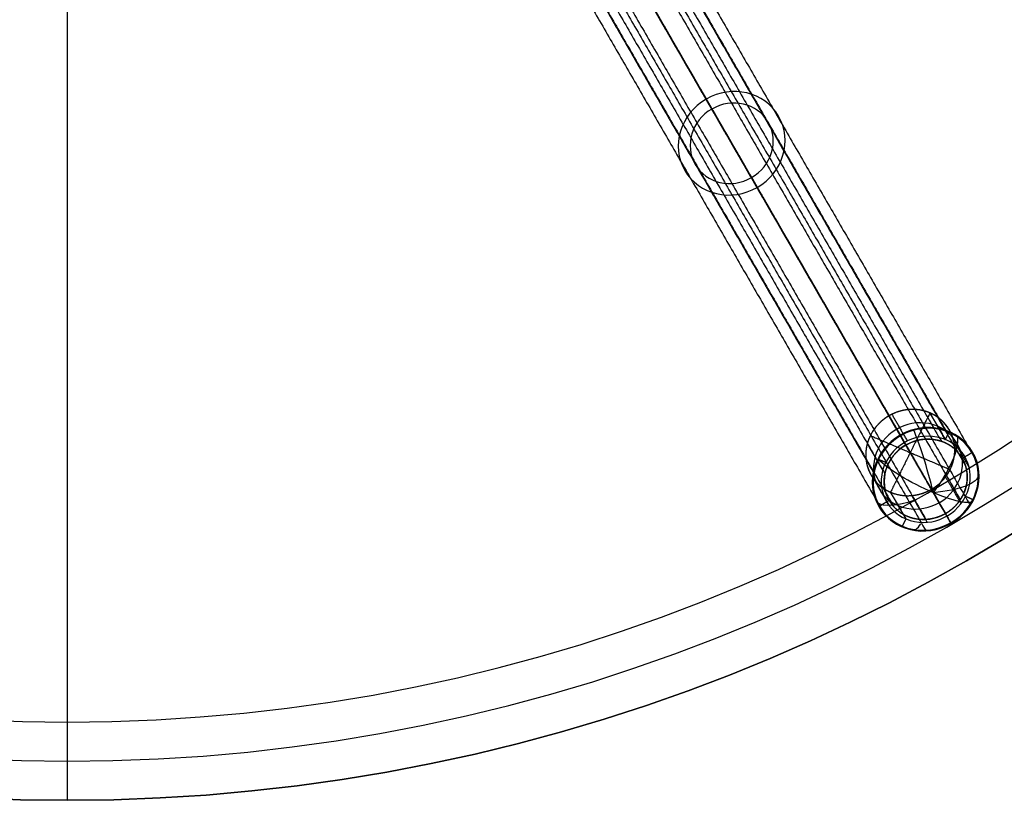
# Model space of a CAD drawing. Header units: millimetres. Extents: x -308 to 308, y -299 to 301.
# Tile 7 of 10: x 0 to 163, y -299 to -170. Entities that reach past the tile are written whole.
import ezdxf

# ---------------------------------------------------------------- set-up
doc = ezdxf.new("R2010")
doc.units = ezdxf.units.MM
doc.header["$MEASUREMENT"] = 0
doc.layers.add('Soround legs', color=7, linetype='Continuous', true_color=0x616161)
doc.layers.add('Sorund table top', color=7, linetype='Continuous', true_color=0x6d9c84)

msp = doc.modelspace()

# ---------------------------------------------------------------- linework, layer by layer
at = {"layer": 'Soround legs', "extrusion": (-0.17101, 0.296198, 0.939693)}
for centre, radius, start, end in [((-6.99, 273.37, 96.91), 9, 90, 270), ((-6.99, 273.37, 96.91), 9, 270, 90), ((-6.99, 273.37, 96.91), 7, 270, 90), ((-6.99, 273.37, 96.91), 7, 90, 270), ((-6.99, 273.37, -76.48), 7.5, 215.249, 35.249), ((-6.99, 273.37, -76.48), 7.5, 35.249, 215.249), ((-6.99, 273.37, -83.98), 7.5, 215.249, 35.249), ((-6.99, 273.37, -91.48), 8.87, 125.249, 305.249), ((-6.99, 273.37, -91.48), 8.87, 125.249, 305.249), ((-6.99, 273.37, -91.48), 9, 90, 270), ((-6.99, 273.37, -91.48), 9, 90, 270), ((-6.99, 273.37, -91.48), 7.5, 215.249, 35.249), ((-6.99, 273.37, -91.48), 7.5, 215.249, 35.249), ((-6.99, 273.37, -83.98), 7.5, 35.249, 215.249), ((-6.99, 273.37, -91.48), 7, 90, 270), ((-6.99, 273.37, -91.48), 9, 270, 90), ((-6.99, 273.37, -91.48), 9, 270, 90), ((-6.99, 273.37, -91.48), 7.5, 35.249, 215.249), ((-6.99, 273.37, -91.48), 7.5, 35.249, 215.249), ((-6.99, 273.37, -91.48), 7, 270, 90), ((-6.99, 273.37, -91.48), 8.87, 305.249, 125.249), ((-6.99, 273.37, -91.48), 8.87, 305.249, 125.249)]:
    msp.add_arc(centre, radius, start, end, dxfattribs=at)
at = {"layer": 'Soround legs', "extrusion": (0.959608, 0.266323, 0.090687)}
msp.add_arc((-276.76, 1.76, 79.22), 9, 250.6619, 331.0678, dxfattribs=at)
at = {"layer": 'Soround legs', "extrusion": (0.78146, -0.540086, 0.312453)}
msp.add_arc((-116.85, -73.67, 252.58), 9, 261.5794, 341.9853, dxfattribs=at)
at = {"layer": 'Soround legs', "extrusion": (0.436078, 0.877994, -0.197391)}
for start, end in [(253.4461, 333.852), (253.4461, 333.852), (173.0402, 253.4461), (173.0402, 253.4461)]:
    msp.add_arc((-243.5, -21.5, -152.07), 9, start, end, dxfattribs=at)
at = {"layer": 'Soround legs', "extrusion": (-0.031898, 0.951578, -0.305749)}
msp.add_arc((-141.57, -68.08, -241.25), 9, 180.3297, 260.7356, dxfattribs=at)
at = {"layer": 'Soround legs', "extrusion": (-0.406318, 0.847663, -0.341134)}
msp.add_arc((-28.98, -89.26, -272.16), 9, 291.1141, 348.9058, dxfattribs=at)
at = {"layer": 'Soround legs', "extrusion": (0.80107, 0.597065, -0.042417)}
msp.add_arc((-286.51, 7.8, -26.97), 9, 169.7364, 182.2998, dxfattribs=at)
at = {"layer": 'Soround legs', "extrusion": (0.951609, -0.19751, 0.235435)}
msp.add_arc((-210.04, -37.61, 193.25), 9, 174.8048, 209.9824, dxfattribs=at)
at = {"layer": 'Soround legs'}
for points in [[(81.47, -127.15, 358.51), (113.69, -182.95, 181.48), (145.91, -238.75, 4.45)], [(145.91, -238.75, 4.45), (113.69, -182.95, 181.48), (81.47, -127.15, 358.51)], [(89.05, -126.35, 359.64), (121.26, -182.15, 182.61), (153.48, -237.95, 5.58)], [(146.85, -240.38, 5.14), (114.63, -184.58, 182.17), (82.41, -128.77, 359.2)], [(82.41, -128.77, 359.2), (114.63, -184.58, 182.17), (146.85, -240.38, 5.14)], [(88.3, -128.15, 360.07), (120.52, -183.95, 183.04), (152.74, -239.75, 6.01)], [(92.29, -132.15, 362.06), (124.51, -187.95, 185.03), (156.72, -243.75, 8)], [(94.17, -131.49, 362.19), (126.39, -187.29, 185.16), (158.61, -243.09, 8.13)], [(77, -133.3, 359.64), (109.21, -189.1, 182.61), (141.43, -244.9, 5.58)], [(78.93, -133.56, 360.07), (111.15, -189.36, 183.04), (143.36, -245.16, 6.01)], [(91.46, -137.84, 363.7), (123.68, -193.65, 186.67), (155.89, -249.45, 9.64)], [(93.11, -138.81, 364.3), (125.32, -194.61, 187.28), (157.54, -250.41, 10.25)], [(78.88, -140.31, 362.19), (111.1, -196.11, 185.16), (143.32, -251.92, 8.13)], [(80.4, -139.01, 362.06), (112.62, -194.82, 185.03), (144.83, -250.62, 8)], [(88.99, -140.17, 363.98), (121.21, -195.97, 186.95), (153.43, -251.77, 9.93)], [(153.43, -251.77, 9.93), (121.21, -195.97, 186.95), (88.99, -140.17, 363.98)], [(85.75, -141.14, 363.7), (117.96, -196.95, 186.67), (150.18, -252.75, 9.64)], [(154.36, -253.4, 10.61), (122.15, -197.6, 187.64), (89.93, -141.79, 364.67)], [(89.93, -141.79, 364.67), (122.15, -197.6, 187.64), (154.36, -253.4, 10.61)], [(85.76, -143.05, 364.3), (117.97, -198.85, 187.28), (150.19, -254.65, 10.25)], [(150.84, -235.04, 20.15), (147.57, -241.63, 21.63), (144.3, -248.21, 23.11)], [(144.52, -235.27, 19.07), (145.81, -237.49, 12.02), (147.09, -239.72, 4.97)], [(150.84, -235.04, 20.15), (152.12, -237.27, 13.1), (153.41, -239.49, 6.05)], [(153.41, -239.49, 6.05), (152.12, -237.27, 13.1), (150.84, -235.04, 20.15)], [(153.41, -239.49, 6.05), (153.71, -238.88, 5.92), (154.01, -238.28, 5.78)], [(140.43, -240.15, 19.86), (141.72, -242.37, 12.81), (143, -244.59, 5.77)], [(140.94, -238.81, 19.53), (147.57, -241.63, 21.63), (154.2, -244.45, 23.72)], [(146.85, -240.38, 5.14), (146.38, -239.56, 4.79), (145.91, -238.75, 4.45)], [(154.77, -239.63, 22.31), (156.05, -241.85, 15.26), (157.33, -244.08, 8.21)], [(156.2, -242.57, 7.53), (157.06, -242.07, 7.53), (157.93, -241.57, 7.53)], [(142.3, -242.74, 5.05), (142.9, -242.99, 5.24), (143.51, -243.25, 5.44)], [(141.56, -246.11, 21.94), (142.85, -248.33, 14.9), (144.13, -250.55, 7.85)], [(153.43, -245.68, 23.97), (154.71, -247.9, 16.92), (156, -250.12, 9.87)], [(146.87, -252.66, 9.01), (145.58, -250.44, 16.06), (144.3, -248.21, 23.11)], [(144.3, -248.21, 23.11), (145.58, -250.44, 16.06), (146.87, -252.66, 9.01)], [(142.34, -250.57, 7.53), (143.21, -250.07, 7.53), (144.07, -249.57, 7.53)], [(147.81, -248.77, 23.92), (149.09, -250.99, 16.87), (150.38, -253.21, 9.82)], [(156.76, -248.89, 9.63), (157.37, -249.15, 9.82), (157.98, -249.41, 10.01)], [(154.36, -253.4, 10.61), (153.89, -252.58, 10.27), (153.43, -251.77, 9.93)], [(146.27, -253.86, 9.28), (146.57, -253.26, 9.15), (146.87, -252.66, 9.01)]]:
    msp.add_open_spline(points, degree=2, dxfattribs=at)
for points, knots in [([(150.84, -235.04, 20.15), (150.19, -234.77, 19.94), (149.49, -234.62, 19.77), (148.78, -234.48, 19.59), (148.06, -234.47, 19.46), (147.33, -234.46, 19.32), (146.61, -234.59, 19.23), (145.89, -234.72, 19.14), (144.51, -235.24, 19.06), (143.88, -235.63, 19.06), (143.25, -236.01, 19.07), (142.7, -236.5, 19.12), (142.15, -237, 19.18), (141.71, -237.58, 19.28), (141.27, -238.16, 19.39), (140.62, -239.46, 19.68), (140.43, -240.15, 19.86), (140.25, -240.84, 20.04), (140.15, -242.25, 20.47), (140.34, -243.64, 20.94), (140.81, -244.95, 21.44), (141.53, -246.13, 21.95), (142.49, -247.14, 22.44), (143.65, -247.94, 22.9), (144.3, -248.21, 23.11)], [0, 0, 0, 0.0625, 0.0625, 0.125, 0.125, 0.1875, 0.1875, 0.25, 0.3125, 0.3125, 0.375, 0.375, 0.4375, 0.4375, 0.5, 0.5625, 0.5625, 0.625, 0.6875, 0.75, 0.8125, 0.875, 0.9375, 1, 1, 1]), ([(144.3, -248.21, 23.11), (144.95, -248.49, 23.31), (146.36, -248.78, 23.66), (147.81, -248.8, 23.93), (149.25, -248.54, 24.11), (150.63, -248.02, 24.2), (151.89, -247.25, 24.18), (152.99, -246.26, 24.07), (153.88, -245.1, 23.87), (154.52, -243.8, 23.58), (154.9, -242.42, 23.21), (154.99, -241.01, 22.78), (154.8, -239.62, 22.31), (154.34, -238.31, 21.81), (153.61, -237.13, 21.31), (152.65, -236.12, 20.81), (152.07, -235.72, 20.58), (151.49, -235.32, 20.35), (150.84, -235.04, 20.15)], [1, 1, 1, 1.0625, 1.125, 1.1875, 1.25, 1.3125, 1.375, 1.4375, 1.5, 1.5625, 1.625, 1.6875, 1.75, 1.8125, 1.875, 1.9375, 1.9375, 2, 2, 2]), ([(146.85, -240.38, 5.14), (147.44, -240.03, 5.14), (148.74, -239.57, 5.23), (150.09, -239.37, 5.41), (151.45, -239.42, 5.67), (152.75, -239.72, 6), (153.95, -240.27, 6.4), (155.01, -241.05, 6.83), (155.87, -242.01, 7.3), (156.52, -243.13, 7.77), (156.72, -243.75, 8), (156.92, -244.37, 8.23), (157.07, -245.67, 8.67), (156.94, -246.99, 9.06), (156.56, -248.27, 9.39), (155.92, -249.46, 9.65), (155.07, -250.53, 9.83), (154.54, -250.98, 9.88), (154.02, -251.42, 9.93), (153.43, -251.77, 9.93)], [0, 0, 0, 0.0625, 0.125, 0.1875, 0.25, 0.3125, 0.375, 0.4375, 0.5, 0.5625, 0.5625, 0.625, 0.6875, 0.75, 0.8125, 0.875, 0.9375, 0.9375, 1, 1, 1]), ([(153.43, -251.77, 9.93), (152.83, -252.11, 9.93), (152.18, -252.34, 9.88), (151.53, -252.57, 9.83), (150.85, -252.67, 9.74), (150.18, -252.78, 9.65), (149.5, -252.75, 9.52), (148.83, -252.73, 9.39), (147.52, -252.42, 9.06), (146.92, -252.15, 8.86), (146.32, -251.87, 8.67), (145.79, -251.49, 8.45), (145.27, -251.1, 8.23), (144.83, -250.62, 8), (144.4, -250.13, 7.77), (143.75, -249.01, 7.3), (143.55, -248.39, 7.06), (143.35, -247.78, 6.83), (143.21, -246.48, 6.4), (143.33, -245.16, 6), (143.72, -243.88, 5.67), (144.35, -242.68, 5.41), (145.21, -241.62, 5.23), (145.73, -241.17, 5.18), (146.25, -240.72, 5.14), (146.85, -240.38, 5.14)], [1, 1, 1, 1.0625, 1.0625, 1.125, 1.125, 1.1875, 1.1875, 1.25, 1.3125, 1.3125, 1.375, 1.375, 1.4375, 1.4375, 1.5, 1.5625, 1.5625, 1.625, 1.6875, 1.75, 1.8125, 1.875, 1.9375, 1.9375, 2, 2, 2])]:
    msp.add_open_spline(points, degree=2, knots=knots, dxfattribs=at)
at = {"layer": 'Sorund table top'}
msp.add_circle((7.56, 0.62, 422.73), 300, dxfattribs=at)
for centre, radius, end in [((7.56, 0.62, 428.73), 300, 0), ((7.56, 0.62, 428.73), 300, 0), ((7.56, 0.62, 422.73), 300, 0), ((7.56, 0.62, 422.73), 300, 0), ((7.56, 0.62, 428.73), 300, 0), ((7.56, 0.62, 422.73), 300, 0), ((7.56, 0.62, 428.73), 300, 0), ((7.56, 0.62, 422.73), 300, 0), ((7.56, 0.62, 425.73), 300, 0), ((7.56, 0.62, 435.23), 293.5, 0), ((7.56, 0.62, 441.73), 287, 360), ((7.56, 0.62, 441.73), 287, 360), ((7.56, 0.62, 441.73), 287, 360), ((7.56, 0.62, 441.73), 287, 360)]:
    msp.add_arc(centre, radius, 180, end, dxfattribs=at)
for points in [[(7.56, 300.62, 422.73), (7.56, 0.62, 422.73), (7.56, -299.38, 422.73)], [(7.56, 287.62, 441.73), (7.56, 0.62, 441.73), (7.56, -286.38, 441.73)]]:
    msp.add_open_spline(points, degree=2, dxfattribs=at)

doc.saveas('drawing.dxf')
